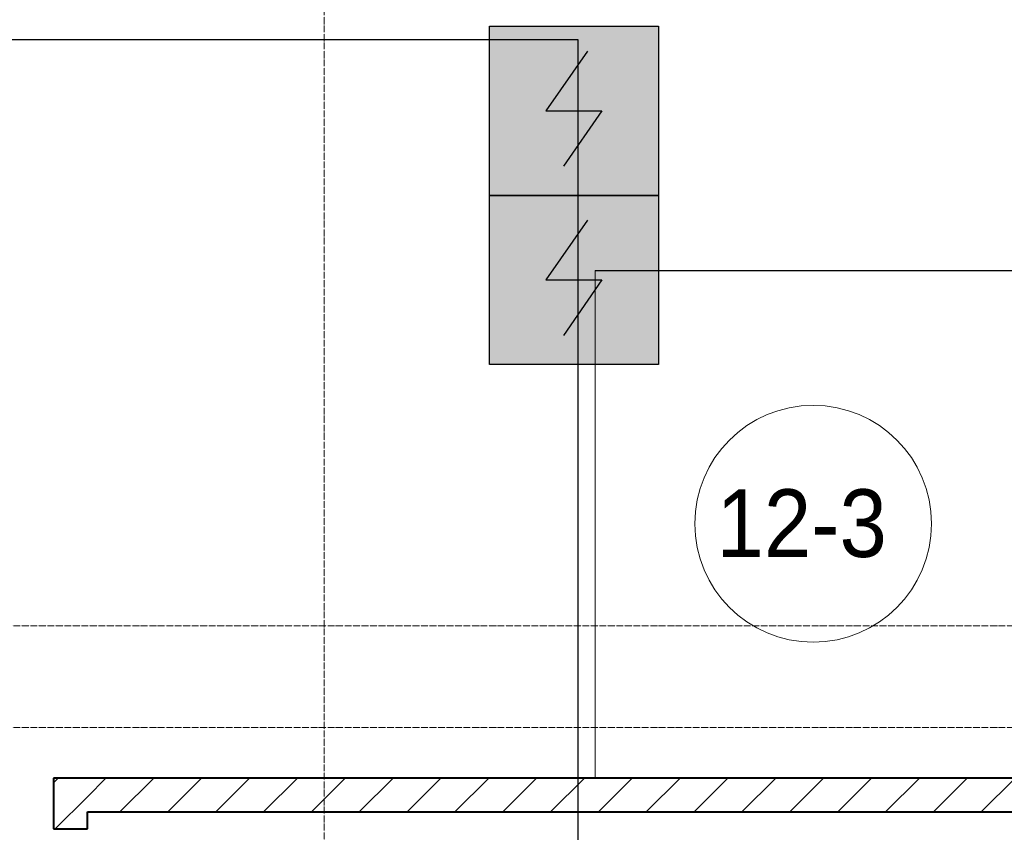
# Model space of a CAD drawing. Header units: millimetres. Extents: x -816133 to 919604, y 87941 to 147341.
# Tile 157 of 201: x -6552 to -3642, y 134564 to 136966. Entities that reach past the tile are written whole.
import ezdxf

# ---------------------------------------------------------------- set-up
doc = ezdxf.new("R2010")
doc.units = ezdxf.units.MM
doc.linetypes.add('ADSK_Линия сетки', pattern=[25, 20, -2.5, 0, -2.5])
doc.linetypes.add('Линия сетки', pattern=[25, 20, -2.5, 0, -2.5])
for name, color, linetype, lineweight in [('A-010-A_ROOM', 7, 'Continuous', 20), ('A-200-M_WALL', 7, 'Continuous', 18), ('A-200-M_WALL_INT', 7, 'Continuous', 18), ('A-200-M_WALL_PAT', 7, 'Continuous', 40), ('Z-030-M_GRID', 7, 'Continuous', 9), ('СОУЭ', 1, 'Continuous', 30), ('СС-011-ПОЖ-СИГНАЛИЗАЦИЯ', 1, 'Continuous', 30)]:
    doc.layers.add(name, color=color, linetype=linetype, lineweight=lineweight)
doc.layers.add('EI_HATCH_GALV', color=7, linetype='Continuous')
doc.styles.add('Arial_2', font='arial.ttf', dxfattribs={"width": 0.9, "height": 400})

# ---------------------------------------------------------------- blocks, each defined once
blk = doc.blocks.new('10эт')
at = {"layer": 'A-010-A_ROOM', "color": 9}
blk.add_circle((356096.8, 134352.9), 350, dxfattribs=at)
at = {"layer": 'A-200-M_WALL', "color": 9}
for p, q in [((355452.1, 135101.5), (358051.7, 135101.5)), ((358051.7, 135101.5), (355452.1, 135101.5)), ((355452.1, 135100.7), (355452.1, 135101.5)), ((355452.1, 135101.5), (355452.1, 135100.7)), ((355452.1, 135100.7), (355452.1, 133601.1)), ((355452.1, 133601.1), (355452.1, 135100.7)), ((355452.9, 135100.7), (358051.7, 135100.7)), ((358051.7, 135100.7), (355452.9, 135100.7)), ((355452.9, 135100.7), (355452.9, 133601.1)), ((355452.9, 133601.1), (355452.9, 135100.7))]:
    blk.add_line(p, q, dxfattribs=at)
at = {"layer": 'A-200-M_WALL_INT', "color": 9, "lineweight": 40}
for p, q in [((353951.7, 133601.1), (353851.7, 133601.1)), ((353851.7, 133601.1), (353851.7, 133451.1)), ((357551.7, 133601.1), (353951.7, 133601.1)), ((353951.7, 133451.1), (353951.7, 133501.1)), ((353951.7, 133501.1), (357551.7, 133501.1)), ((353851.7, 133451.1), (353951.7, 133451.1))]:
    blk.add_line(p, q, dxfattribs=at)
at = {"layer": 'A-200-M_WALL_PAT', "color": 9, "linetype": 'Continuous', "lineweight": 9}
for p, q in [((353851.7, 133587.7), (353865, 133601.1)), ((353951.7, 133546.3), (354006.5, 133601.1)), ((354047.9, 133501.1), (354147.9, 133601.1)), ((354189.3, 133501.1), (354289.3, 133601.1)), ((354330.7, 133501.1), (354430.7, 133601.1)), ((354472.1, 133501.1), (354572.1, 133601.1)), ((354613.6, 133501.1), (354713.6, 133601.1)), ((354755, 133501.1), (354855, 133601.1)), ((354896.4, 133501.1), (354996.4, 133601.1)), ((355037.8, 133501.1), (355137.8, 133601.1)), ((355179.3, 133501.1), (355279.3, 133601.1)), ((355320.7, 133501.1), (355420.7, 133601.1)), ((355462.1, 133501.1), (355562.1, 133601.1)), ((355603.5, 133501.1), (355703.5, 133601.1)), ((355744.9, 133501.1), (355844.9, 133601.1)), ((355886.4, 133501.1), (355986.4, 133601.1)), ((356027.8, 133501.1), (356127.8, 133601.1)), ((356169.2, 133501.1), (356269.2, 133601.1)), ((356310.6, 133501.1), (356410.6, 133601.1)), ((356452, 133501.1), (356552, 133601.1)), ((356593.5, 133501.1), (356693.5, 133601.1)), ((353856.5, 133451.1), (353951.7, 133546.3))]:
    blk.add_line(p, q, dxfattribs=at)
at = {"layer": 'Z-030-M_GRID', "color": 9, "linetype": 'Линия сетки'}
blk.add_line((354651.7, 116076.8), (354651.7, 137026.1), dxfattribs=at)
at = {"layer": 'Z-030-M_GRID', "color": 9, "linetype": 'ADSK_Линия сетки'}
for p, q in [((358421.7, 134051.1), (309708.4, 134051.1)), ((358421.7, 133751.1), (308438.4, 133751.1))]:
    blk.add_line(p, q, dxfattribs=at)
at = {"layer": 'A-010-A_ROOM', "color": 9, "lineweight": 30, "style": 'Arial_2', "width": 0.9}
blk.add_text('12-3', height=200, dxfattribs=at).set_placement((355811.3, 134254.7))
blk = doc.blocks.new('ИП 212-64 прот.R3')
at = {"layer": 'EI_HATCH_GALV', "lineweight": 30, "true_color": 0xffffff}
h = blk.add_hatch(color=7, dxfattribs=at)
h.dxf.hatch_style = 1
h.paths.add_polyline_path([(-2.5, 2.5), (2.5, 2.5), (2.5, -2.5), (-2.5, -2.5)])
at = {"color": 1, "linetype": 'ByBlock', "lineweight": -2}
for p, q in [((0.397, 1.766), (-0.83, 0)), ((-0.83, 0), (0.829, 0)), ((0.829, 0), (-0.306, -1.637))]:
    blk.add_line(p, q, dxfattribs=at)
at = {"color": 1, "linetype": 'ByBlock', "lineweight": -2, "ltscale": 0.1}
blk.add_lwpolyline([(-2.5, 2.5), (2.5, 2.5), (2.5, -2.5), (-2.5, -2.5)], close=True, dxfattribs=at)

msp = doc.modelspace()

# ---------------------------------------------------------------- linework, layer by layer
at = {"layer": 'СС-011-ПОЖ-СИГНАЛИЗАЦИЯ', "ltscale": 100}
msp.add_lwpolyline([(-6882.7, 130708.4), (-6882.7, 132727.3), (-7644.6, 132727.3), (-7644.6, 134219.2), (-9186.5, 134219.2), (-9186.5, 136906.8), (-4902.1, 136906.8), (-4902.1, 133941.1), (-3807.9, 133941.1)], dxfattribs=at)

# ---------------------------------------------------------------- block references
at = {"layer": 'СОУЭ', "color": 6, "xscale": 100, "yscale": 100, "zscale": 100}
for p in [(-4914, 136696.4), (-4914, 136196.4)]:
    msp.add_blockref('ИП 212-64 прот.R3', p, dxfattribs=at)
at = {"layer": 'СС-011-ПОЖ-СИГНАЛИЗАЦИЯ', "color": 9, "lineweight": 30}
msp.add_blockref('10эт', (-360303.7, 1122.9), dxfattribs=at)

doc.saveas('drawing.dxf')
